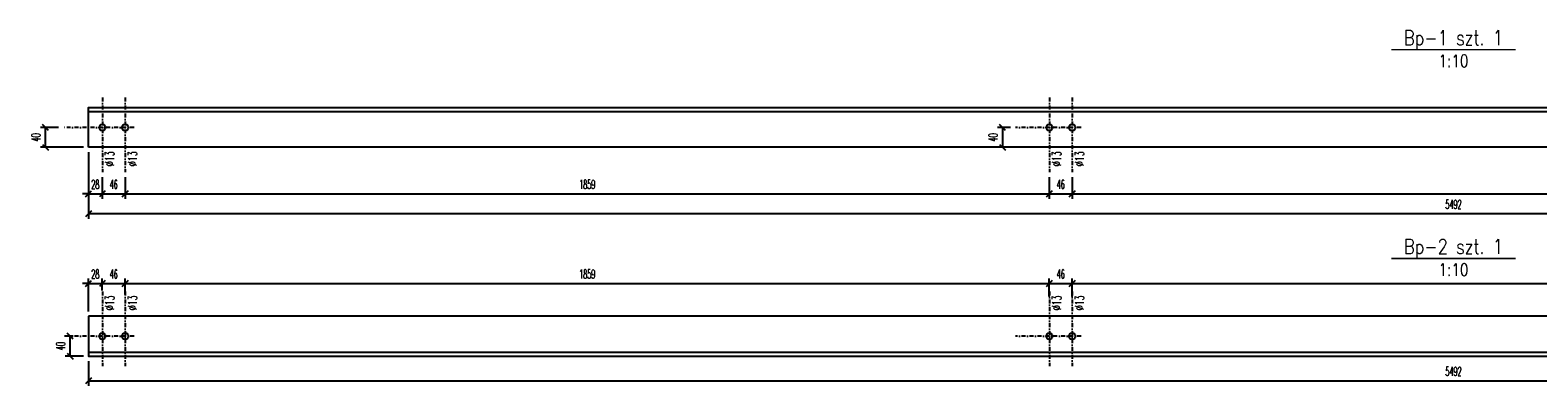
# Model space of a CAD drawing. Header units: millimetres. Extents: x -228255 to 14536, y -140109 to 119945.
# Tile 18 of 123: x -193872 to -190839, y 47061 to 47777. Entities that reach past the tile are written whole.
import ezdxf
from ezdxf.enums import TextEntityAlignment as Align

# ---------------------------------------------------------------- set-up
doc = ezdxf.new("R2010")
doc.units = ezdxf.units.MM
doc.header["$LTSCALE"] = 2.5
doc.linetypes.add('DASHDOT2', pattern=[12.7, 6.35, -3.175, 0, -3.175])
for name, color, linetype in [('Gruba', 6, 'Continuous'), ('Osie_laczniki', 157, 'DASHDOT2'), ('stal', 4, 'Continuous'), ('Tekst', 31, 'Continuous'), ('Wymiary', 86, 'Continuous')]:
    doc.layers.add(name, color=color, linetype=linetype)
doc.styles.get("Standard").update_dxf_attribs({"font": 'romans.shx', "width": 0.65})
doc.styles.add('style1', font='romand.shx', dxfattribs={"width": 0.8})
doc.styles.add('style3', font='romans.shx', dxfattribs={"width": 0.5})
doc.dimstyles.new('Skala_10', dxfattribs={"dimtxt": 18, "dimasz": 12, "dimexe": 10, "dimexo": 10, "dimgap": 10, "dimtad": 1, "dimdec": 0, "dimdsep": 46, "dimtxsty": 'style3', "dimblk": 'OBLIQUE', "dimcen": 0, "dimdle": 1, "dimclrd": 256, "dimclre": 256, "dimclrt": 31, "dimadec": 1, "dimazin": 0, "dimtfac": 1, "dimtdec": 0, "dimtix": 1, "dimtmove": 2, "dimatfit": 0, "dimldrblk": 'DOT', "dimfxl": 1, "dimtolj": 1, "dimtzin": 0, "dimlwd": -1, "dimlwe": -1, "dimarcsym": 0})

# ---------------------------------------------------------------- blocks, each defined once
blk = doc.blocks.new('_Oblique')
at = {"color": 0, "linetype": 'ByBlock', "lineweight": -2}
blk.add_line((-0.5, -0.5), (0.5, 0.5), dxfattribs=at)
blk = doc.blocks.new('*D1456')
at = {"layer": 'Defpoints', "color": 0, "ltscale": 0.5, "transparency": 16777216}
for p in [(-193841.6, 47581.2), (-193805, 47581.2), (-193755, 47541.2)]:
    blk.add_point(p, dxfattribs=at)
at = {"layer": 'Wymiary', "ltscale": 0.5, "transparency": 16777216}
for p, q in [((-193815, 47581.2), (-193851.6, 47581.2)), ((-193841.6, 47540.2), (-193841.6, 47582.2)), ((-193765, 47541.2), (-193851.6, 47541.2))]:
    blk.add_line(p, q, dxfattribs=at)
at = {"layer": 'Wymiary', "ltscale": 0.5, "transparency": 16777216, "xscale": 12, "yscale": 12, "zscale": 12}
for p, rotation in [((-193841.6, 47581.2), 90), ((-193841.6, 47541.2), 270)]:
    blk.add_blockref('_Oblique', p, dxfattribs=dict(at, rotation=rotation))
at = {"layer": 'Wymiary', "color": 31, "ltscale": 0.5, "transparency": 16777216, "insert": (-193860.6, 47561.2), "char_height": 18, "attachment_point": 5, "rotation": 90, "style": 'style3'}
blk.add_mtext('\\A1;40', dxfattribs=at)
blk = doc.blocks.new('_Dot')
at = {"color": 0, "linetype": 'ByBlock', "lineweight": -2}
blk.add_line((-0.5, 0), (-1, 0), dxfattribs=at)
at = {"color": 0, "linetype": 'ByBlock', "const_width": 0.5}
blk.add_lwpolyline([(-0.25, 0, 1), (0.25, 0, 1)], format="xyb", close=True, dxfattribs=at)
blk = doc.blocks.new('*D1457')
at = {"layer": 'Defpoints', "color": 0, "ltscale": 0.5, "transparency": 16777216}
for p in [(-193755, 47541.2), (-193727, 47491.2), (-193727, 47447.6)]:
    blk.add_point(p, dxfattribs=at)
at = {"layer": 'Wymiary', "ltscale": 0.5, "transparency": 16777216}
for p, q in [((-193755, 47531.2), (-193755, 47437.6)), ((-193727, 47481.2), (-193727, 47437.6)), ((-193755, 47447.6), (-193767, 47447.6)), ((-193755, 47447.6), (-193727, 47447.6)), ((-193727, 47447.6), (-193715, 47447.6))]:
    blk.add_line(p, q, dxfattribs=at)
at = {"layer": 'Wymiary', "ltscale": 0.5, "transparency": 16777216, "xscale": 12, "yscale": 12, "zscale": 12}
blk.add_blockref('_Oblique', (-193755, 47447.6), dxfattribs=at)
at = {"layer": 'Wymiary', "ltscale": 0.5, "transparency": 16777216, "xscale": 12, "yscale": 12, "zscale": 12, "rotation": 180}
blk.add_blockref('_Oblique', (-193727, 47447.6), dxfattribs=at)
at = {"layer": 'Wymiary', "color": 31, "ltscale": 0.5, "transparency": 16777216, "insert": (-193741, 47466.6), "char_height": 18, "attachment_point": 5, "style": 'style3'}
blk.add_mtext('\\A1;28', dxfattribs=at)
blk = doc.blocks.new('*D1458')
at = {"layer": 'Defpoints', "color": 0, "ltscale": 0.5, "transparency": 16777216}
for p in [(-193727, 47491.2), (-193681, 47491.2), (-193681, 47447.6)]:
    blk.add_point(p, dxfattribs=at)
at = {"layer": 'Wymiary', "ltscale": 0.5, "transparency": 16777216}
for p, q in [((-193727, 47481.2), (-193727, 47437.6)), ((-193681, 47481.2), (-193681, 47437.6)), ((-193728, 47447.6), (-193680, 47447.6))]:
    blk.add_line(p, q, dxfattribs=at)
at = {"layer": 'Wymiary', "ltscale": 0.5, "transparency": 16777216, "xscale": 12, "yscale": 12, "zscale": 12, "rotation": 180}
blk.add_blockref('_Oblique', (-193727, 47447.6), dxfattribs=at)
at = {"layer": 'Wymiary', "ltscale": 0.5, "transparency": 16777216, "xscale": 12, "yscale": 12, "zscale": 12}
blk.add_blockref('_Oblique', (-193681, 47447.6), dxfattribs=at)
at = {"layer": 'Wymiary', "color": 31, "ltscale": 0.5, "transparency": 16777216, "insert": (-193704, 47466.6), "char_height": 18, "attachment_point": 5, "style": 'style3'}
blk.add_mtext('\\A1;46', dxfattribs=at)
blk = doc.blocks.new('*D1459')
at = {"layer": 'Defpoints', "color": 0, "ltscale": 0.5, "transparency": 16777216}
for p in [(-193681, 47491.2), (-191822, 47491.2), (-191822, 47447.6)]:
    blk.add_point(p, dxfattribs=at)
at = {"layer": 'Wymiary', "ltscale": 0.5, "transparency": 16777216}
for p, q in [((-193681, 47481.2), (-193681, 47437.6)), ((-191822, 47481.2), (-191822, 47437.6)), ((-193682, 47447.6), (-191821, 47447.6))]:
    blk.add_line(p, q, dxfattribs=at)
at = {"layer": 'Wymiary', "ltscale": 0.5, "transparency": 16777216, "xscale": 12, "yscale": 12, "zscale": 12, "rotation": 180}
blk.add_blockref('_Oblique', (-193681, 47447.6), dxfattribs=at)
at = {"layer": 'Wymiary', "ltscale": 0.5, "transparency": 16777216, "xscale": 12, "yscale": 12, "zscale": 12}
blk.add_blockref('_Oblique', (-191822, 47447.6), dxfattribs=at)
at = {"layer": 'Wymiary', "color": 31, "ltscale": 0.5, "transparency": 16777216, "insert": (-192751.5, 47466.6), "char_height": 18, "attachment_point": 5, "style": 'style3'}
blk.add_mtext('\\A1;1859', dxfattribs=at)
blk = doc.blocks.new('*D1460')
at = {"layer": 'Defpoints', "color": 0, "ltscale": 0.5, "transparency": 16777216}
for p in [(-191822, 47491.2), (-191776, 47491.2), (-191776, 47447.6)]:
    blk.add_point(p, dxfattribs=at)
at = {"layer": 'Wymiary', "ltscale": 0.5, "transparency": 16777216}
for p, q in [((-191822, 47481.2), (-191822, 47437.6)), ((-191776, 47481.2), (-191776, 47437.6)), ((-191823, 47447.6), (-191775, 47447.6))]:
    blk.add_line(p, q, dxfattribs=at)
at = {"layer": 'Wymiary', "ltscale": 0.5, "transparency": 16777216, "xscale": 12, "yscale": 12, "zscale": 12, "rotation": 180}
blk.add_blockref('_Oblique', (-191822, 47447.6), dxfattribs=at)
at = {"layer": 'Wymiary', "ltscale": 0.5, "transparency": 16777216, "xscale": 12, "yscale": 12, "zscale": 12}
blk.add_blockref('_Oblique', (-191776, 47447.6), dxfattribs=at)
at = {"layer": 'Wymiary', "color": 31, "ltscale": 0.5, "transparency": 16777216, "insert": (-191799, 47466.6), "char_height": 18, "attachment_point": 5, "style": 'style3'}
blk.add_mtext('\\A1;46', dxfattribs=at)
blk = doc.blocks.new('*D1461')
at = {"layer": 'Defpoints', "color": 0, "ltscale": 0.5, "transparency": 16777216}
for p in [(-191776, 47491.2), (-189472, 47491.2), (-189472, 47447.6)]:
    blk.add_point(p, dxfattribs=at)
at = {"layer": 'Wymiary', "ltscale": 0.5, "transparency": 16777216}
for p, q in [((-191776, 47481.2), (-191776, 47437.6)), ((-189472, 47481.2), (-189472, 47437.6)), ((-191777, 47447.6), (-189471, 47447.6))]:
    blk.add_line(p, q, dxfattribs=at)
at = {"layer": 'Wymiary', "ltscale": 0.5, "transparency": 16777216, "xscale": 12, "yscale": 12, "zscale": 12, "rotation": 180}
blk.add_blockref('_Oblique', (-191776, 47447.6), dxfattribs=at)
at = {"layer": 'Wymiary', "ltscale": 0.5, "transparency": 16777216, "xscale": 12, "yscale": 12, "zscale": 12}
blk.add_blockref('_Oblique', (-189472, 47447.6), dxfattribs=at)
at = {"layer": 'Wymiary', "color": 31, "ltscale": 0.5, "transparency": 16777216, "insert": (-190624, 47466.6), "char_height": 18, "attachment_point": 5, "style": 'style3'}
blk.add_mtext('\\A1;2304', dxfattribs=at)
blk = doc.blocks.new('*D1465')
at = {"layer": 'Defpoints', "color": 0, "ltscale": 0.5, "transparency": 16777216}
for p in [(-193755, 47541.2), (-188263, 47541.2), (-193755, 47407.4)]:
    blk.add_point(p, dxfattribs=at)
at = {"layer": 'Wymiary', "ltscale": 0.5, "transparency": 16777216}
for p, q in [((-193755, 47531.2), (-193755, 47397.4)), ((-188263, 47531.2), (-188263, 47397.4)), ((-188262, 47407.4), (-193756, 47407.4))]:
    blk.add_line(p, q, dxfattribs=at)
at = {"layer": 'Wymiary', "ltscale": 0.5, "transparency": 16777216, "xscale": 12, "yscale": 12, "zscale": 12, "rotation": 180}
blk.add_blockref('_Oblique', (-193755, 47407.4), dxfattribs=at)
at = {"layer": 'Wymiary', "ltscale": 0.5, "transparency": 16777216, "xscale": 12, "yscale": 12, "zscale": 12}
blk.add_blockref('_Oblique', (-188263, 47407.4), dxfattribs=at)
at = {"layer": 'Wymiary', "color": 31, "ltscale": 0.5, "transparency": 16777216, "insert": (-191009, 47426.4), "char_height": 18, "attachment_point": 5, "style": 'style3'}
blk.add_mtext('\\A1;5492', dxfattribs=at)
blk = doc.blocks.new('*D1466')
at = {"layer": 'Defpoints', "color": 0, "ltscale": 0.5, "transparency": 16777216}
for p in [(-191890, 47581.2), (-191916.1, 47541.2), (-191890, 47541.2)]:
    blk.add_point(p, dxfattribs=at)
at = {"layer": 'Wymiary', "ltscale": 0.5, "transparency": 16777216}
for p, q in [((-191900, 47581.2), (-191926.1, 47581.2)), ((-191916.1, 47582.2), (-191916.1, 47540.2)), ((-191900, 47541.2), (-191926.1, 47541.2))]:
    blk.add_line(p, q, dxfattribs=at)
at = {"layer": 'Wymiary', "ltscale": 0.5, "transparency": 16777216, "xscale": 12, "yscale": 12, "zscale": 12}
for p, rotation in [((-191916.1, 47581.2), 90), ((-191916.1, 47541.2), 270)]:
    blk.add_blockref('_Oblique', p, dxfattribs=dict(at, rotation=rotation))
at = {"layer": 'Wymiary', "color": 31, "ltscale": 0.5, "transparency": 16777216, "insert": (-191935.1, 47561.2), "char_height": 18, "attachment_point": 5, "rotation": 90, "style": 'style3'}
blk.add_mtext('\\A1;40', dxfattribs=at)
blk = doc.blocks.new('*D1470')
at = {"layer": 'Defpoints', "color": 0, "ltscale": 0.5, "transparency": 16777216}
for p in [(-193791.9, 47161.2), (-193775.6, 47161.2), (-193755, 47121.2)]:
    blk.add_point(p, dxfattribs=at)
at = {"layer": 'Wymiary', "ltscale": 0.5, "transparency": 16777216}
for p, q in [((-193791.9, 47120.2), (-193791.9, 47162.2)), ((-193785.6, 47161.2), (-193801.9, 47161.2)), ((-193765, 47121.2), (-193801.9, 47121.2))]:
    blk.add_line(p, q, dxfattribs=at)
at = {"layer": 'Wymiary', "ltscale": 0.5, "transparency": 16777216, "xscale": 12, "yscale": 12, "zscale": 12}
for p, rotation in [((-193791.9, 47161.2), 90), ((-193791.9, 47121.2), 270)]:
    blk.add_blockref('_Oblique', p, dxfattribs=dict(at, rotation=rotation))
at = {"layer": 'Wymiary', "color": 31, "ltscale": 0.5, "transparency": 16777216, "insert": (-193810.9, 47141.2), "char_height": 18, "attachment_point": 5, "rotation": 90, "style": 'style3'}
blk.add_mtext('\\A1;40', dxfattribs=at)
blk = doc.blocks.new('*D1471')
at = {"layer": 'Defpoints', "color": 0, "ltscale": 0.5, "transparency": 16777216}
for p in [(-193727, 47267.1), (-193727, 47243.4), (-193755, 47201.2)]:
    blk.add_point(p, dxfattribs=at)
at = {"layer": 'Wymiary', "ltscale": 0.5, "transparency": 16777216}
for p, q in [((-193755, 47267.1), (-193767, 47267.1)), ((-193755, 47211.2), (-193755, 47277.1)), ((-193755, 47267.1), (-193727, 47267.1)), ((-193727, 47253.4), (-193727, 47277.1)), ((-193727, 47267.1), (-193715, 47267.1))]:
    blk.add_line(p, q, dxfattribs=at)
at = {"layer": 'Wymiary', "ltscale": 0.5, "transparency": 16777216, "xscale": 12, "yscale": 12, "zscale": 12}
blk.add_blockref('_Oblique', (-193755, 47267.1), dxfattribs=at)
at = {"layer": 'Wymiary', "ltscale": 0.5, "transparency": 16777216, "xscale": 12, "yscale": 12, "zscale": 12, "rotation": 180}
blk.add_blockref('_Oblique', (-193727, 47267.1), dxfattribs=at)
at = {"layer": 'Wymiary', "color": 31, "ltscale": 0.5, "transparency": 16777216, "insert": (-193741, 47286.1), "char_height": 18, "attachment_point": 5, "style": 'style3'}
blk.add_mtext('\\A1;28', dxfattribs=at)
blk = doc.blocks.new('*D1472')
at = {"layer": 'Defpoints', "color": 0, "ltscale": 0.5, "transparency": 16777216}
for p in [(-193681, 47267.1), (-193727, 47243.4), (-193681, 47235.1)]:
    blk.add_point(p, dxfattribs=at)
at = {"layer": 'Wymiary', "ltscale": 0.5, "transparency": 16777216}
for p, q in [((-193728, 47267.1), (-193680, 47267.1)), ((-193727, 47253.4), (-193727, 47277.1)), ((-193681, 47245.1), (-193681, 47277.1))]:
    blk.add_line(p, q, dxfattribs=at)
at = {"layer": 'Wymiary', "ltscale": 0.5, "transparency": 16777216, "xscale": 12, "yscale": 12, "zscale": 12, "rotation": 180}
blk.add_blockref('_Oblique', (-193727, 47267.1), dxfattribs=at)
at = {"layer": 'Wymiary', "ltscale": 0.5, "transparency": 16777216, "xscale": 12, "yscale": 12, "zscale": 12}
blk.add_blockref('_Oblique', (-193681, 47267.1), dxfattribs=at)
at = {"layer": 'Wymiary', "color": 31, "ltscale": 0.5, "transparency": 16777216, "insert": (-193704, 47286.1), "char_height": 18, "attachment_point": 5, "style": 'style3'}
blk.add_mtext('\\A1;46', dxfattribs=at)
blk = doc.blocks.new('*D1473')
at = {"layer": 'Defpoints', "color": 0, "ltscale": 0.5, "transparency": 16777216}
for p in [(-191822, 47267.1), (-193681, 47235.1), (-191822, 47231)]:
    blk.add_point(p, dxfattribs=at)
at = {"layer": 'Wymiary', "ltscale": 0.5, "transparency": 16777216}
for p, q in [((-193682, 47267.1), (-191821, 47267.1)), ((-193681, 47245.1), (-193681, 47277.1)), ((-191822, 47241), (-191822, 47277.1))]:
    blk.add_line(p, q, dxfattribs=at)
at = {"layer": 'Wymiary', "ltscale": 0.5, "transparency": 16777216, "xscale": 12, "yscale": 12, "zscale": 12, "rotation": 180}
blk.add_blockref('_Oblique', (-193681, 47267.1), dxfattribs=at)
at = {"layer": 'Wymiary', "ltscale": 0.5, "transparency": 16777216, "xscale": 12, "yscale": 12, "zscale": 12}
blk.add_blockref('_Oblique', (-191822, 47267.1), dxfattribs=at)
at = {"layer": 'Wymiary', "color": 31, "ltscale": 0.5, "transparency": 16777216, "insert": (-192751.5, 47286.1), "char_height": 18, "attachment_point": 5, "style": 'style3'}
blk.add_mtext('\\A1;1859', dxfattribs=at)
blk = doc.blocks.new('*D1474')
at = {"layer": 'Defpoints', "color": 0, "ltscale": 0.5, "transparency": 16777216}
for p in [(-191776, 47267.1), (-191822, 47231), (-191776, 47231)]:
    blk.add_point(p, dxfattribs=at)
at = {"layer": 'Wymiary', "ltscale": 0.5, "transparency": 16777216}
for p, q in [((-191823, 47267.1), (-191775, 47267.1)), ((-191822, 47241), (-191822, 47277.1)), ((-191776, 47241), (-191776, 47277.1))]:
    blk.add_line(p, q, dxfattribs=at)
at = {"layer": 'Wymiary', "ltscale": 0.5, "transparency": 16777216, "xscale": 12, "yscale": 12, "zscale": 12, "rotation": 180}
blk.add_blockref('_Oblique', (-191822, 47267.1), dxfattribs=at)
at = {"layer": 'Wymiary', "ltscale": 0.5, "transparency": 16777216, "xscale": 12, "yscale": 12, "zscale": 12}
blk.add_blockref('_Oblique', (-191776, 47267.1), dxfattribs=at)
at = {"layer": 'Wymiary', "color": 31, "ltscale": 0.5, "transparency": 16777216, "insert": (-191799, 47286.1), "char_height": 18, "attachment_point": 5, "style": 'style3'}
blk.add_mtext('\\A1;46', dxfattribs=at)
blk = doc.blocks.new('*D1475')
at = {"layer": 'Defpoints', "color": 0, "ltscale": 0.5, "transparency": 16777216}
for p in [(-189472, 47267.1), (-191776, 47231), (-189472, 47229)]:
    blk.add_point(p, dxfattribs=at)
at = {"layer": 'Wymiary', "ltscale": 0.5, "transparency": 16777216}
for p, q in [((-191777, 47267.1), (-189471, 47267.1)), ((-191776, 47241), (-191776, 47277.1)), ((-189472, 47239), (-189472, 47277.1))]:
    blk.add_line(p, q, dxfattribs=at)
at = {"layer": 'Wymiary', "ltscale": 0.5, "transparency": 16777216, "xscale": 12, "yscale": 12, "zscale": 12, "rotation": 180}
blk.add_blockref('_Oblique', (-191776, 47267.1), dxfattribs=at)
at = {"layer": 'Wymiary', "ltscale": 0.5, "transparency": 16777216, "xscale": 12, "yscale": 12, "zscale": 12}
blk.add_blockref('_Oblique', (-189472, 47267.1), dxfattribs=at)
at = {"layer": 'Wymiary', "color": 31, "ltscale": 0.5, "transparency": 16777216, "insert": (-190624, 47286.1), "char_height": 18, "attachment_point": 5, "style": 'style3'}
blk.add_mtext('\\A1;2304', dxfattribs=at)
blk = doc.blocks.new('*D1479')
at = {"layer": 'Defpoints', "color": 0, "ltscale": 0.5, "transparency": 16777216}
for p in [(-193755, 47121.2), (-188263, 47121.2), (-188263, 47071.3)]:
    blk.add_point(p, dxfattribs=at)
at = {"layer": 'Wymiary', "ltscale": 0.5, "transparency": 16777216}
for p, q in [((-193755, 47111.2), (-193755, 47061.3)), ((-188263, 47111.2), (-188263, 47061.3)), ((-193756, 47071.3), (-188262, 47071.3))]:
    blk.add_line(p, q, dxfattribs=at)
at = {"layer": 'Wymiary', "ltscale": 0.5, "transparency": 16777216, "xscale": 12, "yscale": 12, "zscale": 12, "rotation": 180}
blk.add_blockref('_Oblique', (-193755, 47071.3), dxfattribs=at)
at = {"layer": 'Wymiary', "ltscale": 0.5, "transparency": 16777216, "xscale": 12, "yscale": 12, "zscale": 12}
blk.add_blockref('_Oblique', (-188263, 47071.3), dxfattribs=at)
at = {"layer": 'Wymiary', "color": 31, "ltscale": 0.5, "transparency": 16777216, "insert": (-191009, 47090.3), "char_height": 18, "attachment_point": 5, "style": 'style3'}
blk.add_mtext('\\A1;5492', dxfattribs=at)

msp = doc.modelspace()

# ---------------------------------------------------------------- linework, layer by layer
at = {"layer": 'Gruba', "const_width": 3}
for points in [[(-191133.98, 47737.6), (-190883.98, 47737.6)], [(-191133.98, 47317.6), (-190883.98, 47317.6)]]:
    msp.add_lwpolyline(points, dxfattribs=at)
at = {"layer": 'Osie_laczniki', "ltscale": 0.5}
for p, q in [((-193726.98, 47641.23), (-193726.98, 47491.23)), ((-193680.98, 47641.23), (-193680.98, 47491.23)), ((-191821.98, 47641.23), (-191821.98, 47491.23)), ((-191775.98, 47641.23), (-191775.98, 47491.23)), ((-193662.98, 47581.23), (-193804.98, 47581.23)), ((-191757.98, 47581.23), (-191889.98, 47581.23)), ((-193726.98, 47251.23), (-193726.98, 47101.23)), ((-193680.98, 47251.23), (-193680.98, 47101.23)), ((-191821.98, 47251.23), (-191821.98, 47101.23)), ((-191775.98, 47251.23), (-191775.98, 47101.23)), ((-193662.98, 47161.23), (-193804.98, 47161.23)), ((-191757.98, 47161.23), (-191889.98, 47161.23))]:
    msp.add_line(p, q, dxfattribs=at)
at = {"layer": 'stal', "ltscale": 0.5}
for p, q in [((-193754.98, 47613.23), (-188262.98, 47613.23)), ((-193754.98, 47129.23), (-188262.98, 47129.23))]:
    msp.add_line(p, q, dxfattribs=at)
for points in [[(-193754.98, 47541.23), (-193754.98, 47621.23), (-188262.98, 47621.23), (-188262.98, 47541.23)], [(-193754.98, 47201.23), (-193754.98, 47121.23), (-188262.98, 47121.23), (-188262.98, 47201.23)]]:
    msp.add_lwpolyline(points, close=True, dxfattribs=at)
for centre in [(-193726.98, 47581.23), (-193680.98, 47581.23), (-191821.98, 47581.23), (-191775.98, 47581.23), (-193726.98, 47161.23), (-193680.98, 47161.23), (-191821.98, 47161.23), (-191775.98, 47161.23)]:
    msp.add_circle(centre, 6.5, dxfattribs=at)

# ---------------------------------------------------------------- texts
at = {"layer": 'Gruba', "style": 'style1', "width": 0.8}
for s, p in [('Bp-1 szt. 1', (-191008.98, 47737.6)), ('Bp-2 szt. 1', (-191008.98, 47317.6))]:
    msp.add_text(s, height=30, dxfattribs=at).set_placement(p, align=Align.BOTTOM_CENTER)
for p in [(-191008.98, 47727.6), (-191008.98, 47307.6)]:
    msp.add_text('1:10', height=25, dxfattribs=at).set_placement(p, align=Align.TOP_CENTER)
at = {"layer": 'Tekst', "ltscale": 0.5, "width": 0.65}
for p in [(-193703.31, 47503.12), (-193657.31, 47503.12), (-191798.31, 47503.12), (-191752.31, 47503.12), (-193703.31, 47213.12), (-193657.31, 47213.12), (-191798.31, 47213.12), (-191752.31, 47213.12)]:
    msp.add_text('%%C13', height=18, rotation=90, dxfattribs=at).set_placement(p)

# ---------------------------------------------------------------- dimensions: what is measured, and where the dimension line sits
at = {"layer": 'Wymiary', "ltscale": 0.5}
for base, p1, p2, picture, middle in [((-193841.62, 47581.23), (-193754.98, 47541.23), (-193804.98, 47581.23), '*D1456', (-193860.62, 47561.23)), ((-191916.13, 47541.23), (-191889.98, 47581.23), (-191889.98, 47541.23), '*D1466', (-191935.13, 47561.23)), ((-193791.93, 47161.23), (-193754.98, 47121.23), (-193775.56, 47161.23), '*D1470', (-193810.93, 47141.23))]:
    dim = msp.add_linear_dim(base=base, p1=p1, p2=p2, angle=90, dimstyle='Skala_10', dxfattribs=at)
    dim.commit()
    dim.dimension.update_dxf_attribs({"geometry": picture, "text_midpoint": middle})
for base, p1, p2, picture, middle in [((-193726.98, 47447.58), (-193754.98, 47541.23), (-193726.98, 47491.23), '*D1457', (-193740.98, 47466.58)), ((-193754.98, 47407.42), (-188262.98, 47541.23), (-193754.98, 47541.23), '*D1465', (-191008.98, 47426.42)), ((-193680.98, 47447.58), (-193726.98, 47491.23), (-193680.98, 47491.23), '*D1458', (-193703.98, 47466.58)), ((-191821.98, 47447.58), (-193680.98, 47491.23), (-191821.98, 47491.23), '*D1459', (-192751.48, 47466.58)), ((-191775.98, 47447.58), (-191821.98, 47491.23), (-191775.98, 47491.23), '*D1460', (-191798.98, 47466.58)), ((-189471.98, 47447.58), (-191775.98, 47491.23), (-189471.98, 47491.23), '*D1461', (-190623.98, 47466.58)), ((-193726.98, 47267.05), (-193754.98, 47201.23), (-193726.98, 47243.42), '*D1471', (-193740.98, 47286.05)), ((-193680.98, 47267.05), (-193726.98, 47243.42), (-193680.98, 47235.11), '*D1472', (-193703.98, 47286.05)), ((-191821.98, 47267.05), (-193680.98, 47235.11), (-191821.98, 47230.97), '*D1473', (-192751.48, 47286.05)), ((-191775.98, 47267.05), (-191821.98, 47230.97), (-191775.98, 47230.97), '*D1474', (-191798.98, 47286.05)), ((-189471.98, 47267.05), (-191775.98, 47230.97), (-189471.98, 47228.95), '*D1475', (-190623.98, 47286.05)), ((-188262.98, 47071.3), (-193754.98, 47121.23), (-188262.98, 47121.23), '*D1479', (-191008.98, 47090.3))]:
    dim = msp.add_linear_dim(base=base, p1=p1, p2=p2, dimstyle='Skala_10', dxfattribs=at)
    dim.commit()
    dim.dimension.update_dxf_attribs({"geometry": picture, "text_midpoint": middle})

doc.saveas('drawing.dxf')
